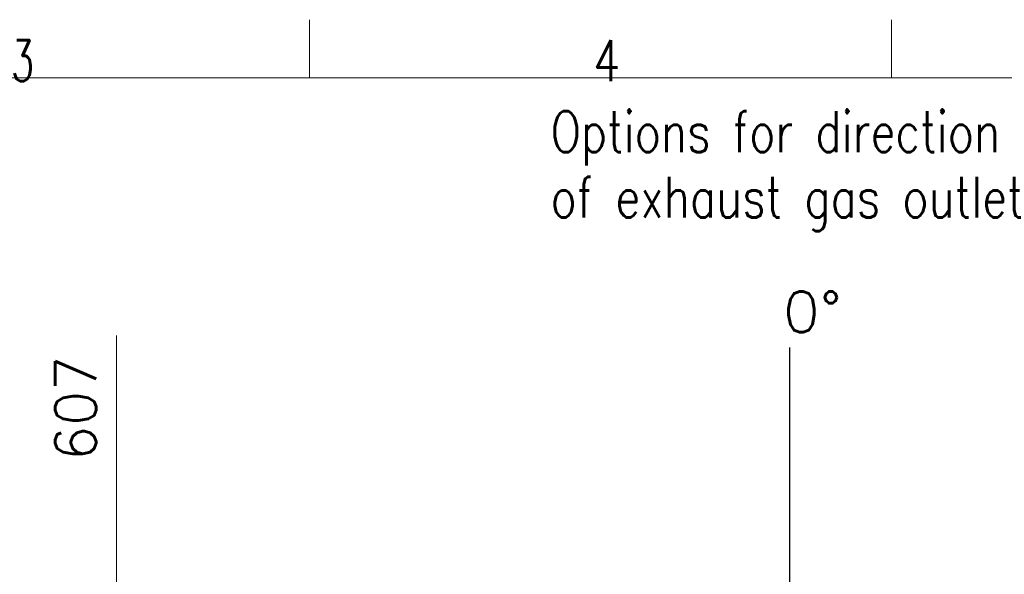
# Model space of a CAD drawing. Header units: inches. Extents: x 0 to 17820, y -10 to 12600.
# Tile 71 of 125: x 3664 to 6200, y 11171 to 12600. Entities that reach past the tile are written whole.
import ezdxf
from ezdxf.lldxf.tags import DXFTag

# ---------------------------------------------------------------- set-up
doc = ezdxf.new("R2010")
doc.units = ezdxf.units.IN
doc.layers.add('210', color=7, linetype='Continuous', true_color=0xffffff)
doc.layers.add('254', color=7, linetype='Continuous', true_color=0xffffff)
doc.styles.add('latin_extended', font='simplex.shx')
tags = doc.linetypes.add('DASHED', pattern=[25.72, 12.86, -12.86]).pattern_tags.tags
tags[6:7] = [DXFTag(74, 4), DXFTag(75, 0), DXFTag(340, '0'), DXFTag(46, 0.0), DXFTag(50, 0.0), DXFTag(44, 0.0), DXFTag(45, 0.0)]
tags[4:5] = [DXFTag(74, 4), DXFTag(75, 0), DXFTag(340, '0'), DXFTag(46, 0.0), DXFTag(50, 0.0), DXFTag(44, 0.0), DXFTag(45, 0.0)]
doc.dimstyles.get("Standard").update_dxf_attribs({"dimtxt": 0.18, "dimasz": 0.18, "dimexe": 0.18, "dimexo": 0.0625, "dimgap": 0.09, "dimtad": 0, "dimtih": 1, "dimtoh": 1, "dimdec": 4, "dimzin": 0, "dimdsep": 46, "dimtxsty": 'Standard', "dimcen": 0.09, "dimadec": 0, "dimazin": 0, "dimtfac": 1, "dimtdec": 4, "dimtofl": 0, "dimtmove": 0, "dimatfit": 3, "dimfxl": 1, "dimtolj": 1, "dimtzin": 0, "dimarcsym": 0})

# ---------------------------------------------------------------- blocks, each defined once
blk = doc.blocks.new('_U8')
at = {"layer": '254', "color": 3, "linetype": 'Continuous', "lineweight": 13, "transparency": 16777216}
for p, q in [((3912.9, 9280.7), (3912.9, 11785.7)), ((3546.1, 9280.7), (3942.9, 9280.7)), ((3912.9, 9175.7), (3912.9, 8778.6)), ((5283.1, 8673.6), (3882.9, 8673.6))]:
    blk.add_line(p, q, dxfattribs=at)
at = {"layer": '254', "color": 3, "transparency": 16777216}
for points in [[(3930.4, 9175.7), (3895.4, 9175.7), (3912.9, 9280.7)], [(3895.4, 8778.6), (3930.4, 8778.6), (3912.9, 8673.6)]]:
    blk.add_solid(points, dxfattribs=at)
at = {"layer": 'Defpoints', "color": 0, "transparency": 16777216}
for p in [(3516.1, 9280.7), (3912.9, 8673.6), (5313.1, 8673.6)]:
    blk.add_point(p, dxfattribs=at)
at = {"layer": '254', "color": 2, "lineweight": 13, "transparency": 16777216, "insert": (3755.4, 11463.2), "char_height": 105, "attachment_point": 1, "rotation": 90, "style": 'latin_extended'}
blk.add_mtext('\\A1;607', dxfattribs=at)

msp = doc.modelspace()

# ---------------------------------------------------------------- linework, layer by layer
at = {"layer": '210', "color": 7, "linetype": 'Continuous', "lineweight": 18}
for p, q in [((4410, 12450), (4410, 12600)), ((5910, 12450), (5910, 12600)), ((150, 12450), (17670, 12450))]:
    msp.add_line(p, q, dxfattribs=at)
at = {"layer": '254', "color": 172, "linetype": 'DASHED', "lineweight": 25}
msp.add_line((5648.09, 10555.149), (5648.09, 11755.149), dxfattribs=at)

# ---------------------------------------------------------------- texts
at = {"layer": '210', "color": 211, "linetype": 'Continuous', "lineweight": 18, "char_height": 105, "attachment_point": 7, "line_spacing_factor": 0.963855, "style": 'latin_extended'}
for s, insert in [('\\W0.6563;3', (3641.496, 12441.977)), ('\\W0.7656;4', (5141.496, 12441.977))]:
    msp.add_mtext(s, dxfattribs=dict(at, insert=insert))
at = {"layer": '254', "color": 2, "linetype": 'Continuous', "lineweight": 13, "char_height": 105, "attachment_point": 7, "line_spacing_factor": 0.963855, "style": 'latin_extended'}
for s, insert in [('\\W0.8403;Options for direction\\Pof exhaust gas outlet', (5030.766, 12055.149)), ('\\W1.0527;0%%d', (5630.318, 11794.433))]:
    msp.add_mtext(s, dxfattribs=dict(at, insert=insert))

# ---------------------------------------------------------------- dimensions: what is measured, and where the dimension line sits
at = {"layer": '254', "color": 2, "linetype": 'Continuous', "lineweight": 13}
dim = msp.add_linear_dim(base=(3912.933, 8673.649), p1=(3516.09, 9280.695), p2=(5313.09, 8673.649), angle=90, dimstyle='Standard', override={"dimscale": 30, "dimtxt": 3.5, "dimasz": 3.5, "dimexe": 1, "dimexo": 1, "dimgap": 1.75, "dimtad": 1, "dimtih": 0, "dimtoh": 0, "dimdec": 0, "dimlfac": 1, "dimzin": 8, "dimdsep": 46, "dimlunit": 2, "dimtxsty": 'latin_extended', "dimsah": 1, "dimse1": 0, "dimse2": 0, "dimsd1": 0, "dimsd2": 0, "dimclrd": 3, "dimclre": 3, "dimclrt": 2, "dimtol": 0, "dimtm": -0.1, "dimtfac": 0.714286, "dimtdec": 3, "dimtofl": 1, "dimtmove": 0, "dimtzin": 8, "dimlwd": 13, "dimlwe": 13}, dxfattribs=at)
dim.commit()
dim.dimension.update_dxf_attribs({"geometry": '_U8', "text_midpoint": (3912.933, 11598.164), "dimtype": 160})

doc.saveas('drawing.dxf')
